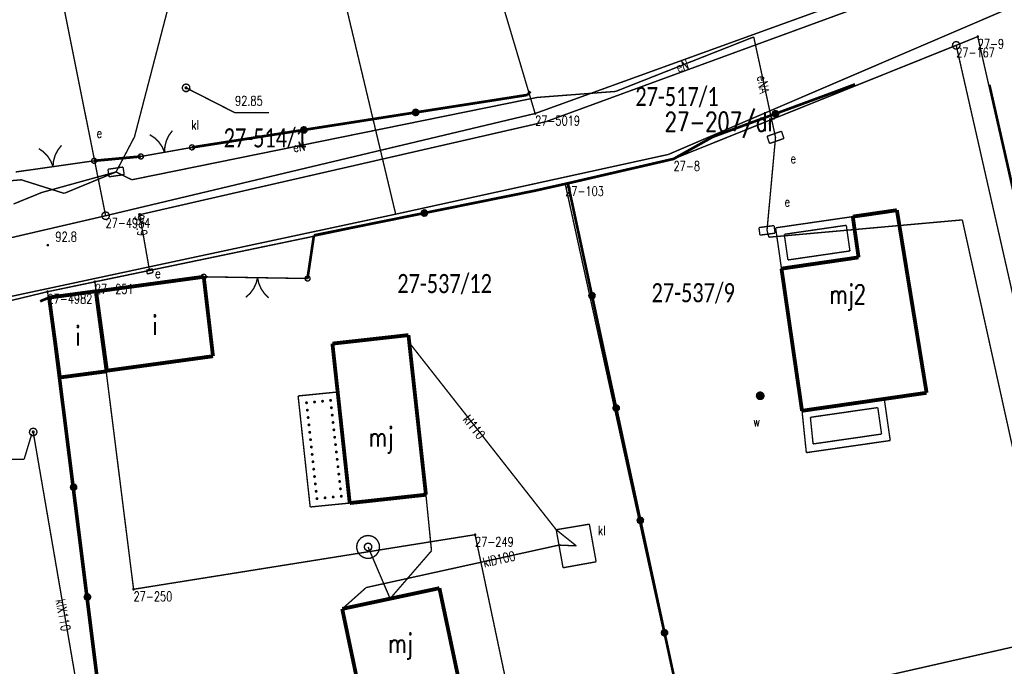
# Model space of a CAD drawing. Header units: metres. Extents: x 7542868 to 7543897, y 5828496 to 5830561.
# Tile 108 of 122: x 7543159 to 7543223, y 5830461 to 5830503. Entities that reach past the tile are written whole.
import ezdxf
from ezdxf.enums import TextEntityAlignment as Align

# ---------------------------------------------------------------- set-up
doc = ezdxf.new("R2010")
doc.units = ezdxf.units.M
doc.header["$MEASUREMENT"] = 0
for name, color, linetype in [('BDOT500_KTOK_L_1', 7, 'Continuous'), ('BDOT500_KTOK_L_4', 7, 'Continuous'), ('BDOT500_RTPW_T_0', 7, 'Continuous'), ('BUDYNKI_EGBB_E_T_0', 7, 'Continuous'), ('BUDYNKI_EGBB_L_0', 7, 'Continuous'), ('BUDYNKI_EGBE_L_0', 7, 'Continuous'), ('BUDYNKI_EGBE_L_2', 7, 'Continuous'), ('GESUT_SUPE_E_T_3', 7, 'Continuous'), ('GESUT_SUPE_L_3', 7, 'Continuous'), ('GESUT_SUPK_E_T_1', 7, 'Continuous'), ('GESUT_SUPK_L_1', 7, 'Continuous'), ('GESUT_SUPP_L_6', 7, 'Continuous'), ('GESUT_SUPW_L_1', 7, 'Continuous'), ('GESUT_SUTE_T_0', 7, 'Continuous'), ('GESUT_SUTK_T_0', 7, 'Continuous'), ('GESUT_SUUE_E_T_2', 7, 'Continuous'), ('GESUT_SUUE_L_3', 7, 'Continuous'), ('GESUT_SUUE_T_3', 7, 'Continuous'), ('GESUT_SUUK_E_T_1', 7, 'Continuous'), ('GESUT_SUUK_E_T_3', 7, 'Continuous'), ('GESUT_SUUK_L_1', 7, 'Continuous'), ('GESUT_SUUK_T_2', 7, 'Continuous'), ('GESUT_SUUK_T_4', 7, 'Continuous'), ('GESUT_SUUW_E_T_7', 7, 'Continuous'), ('GESUT_SUUW_T_1', 7, 'Continuous'), ('GESUT_SUUW_T_10', 7, 'Continuous'), ('GLOWNA_BAZA_DZIALKI', 7, 'Continuous'), ('GLOWNA_BAZA_NUMERY_PUNKTOW', 7, 'Continuous'), ('GLOWNA_BAZA_PUNKTY', 7, 'Continuous'), ('SZUMIN_511-1_DROGA_POM_UZUPEL__', 7, 'Continuous')]:
    doc.layers.add(name, color=color, linetype=linetype)
doc.layers.add('Numery_dzialek', color=7, linetype='Continuous', lineweight=13)
doc.styles.add('Legend', font='calibri.ttf')
doc.styles.add('STYL_ARIAL', font='simplex', dxfattribs={"width": 0.75, "oblique": 0.1})

msp = doc.modelspace()

# ---------------------------------------------------------------- linework, layer by layer
at = {"layer": 'BDOT500_KTOK_L_1', "color": 7, "const_width": 0.09}
for points in [[(7543168.0169, 5830494.6237), (7543168.0397, 5830495.007), (7543168.1353, 5830495.379), (7543168.3003, 5830495.7258), (7543168.5284, 5830496.0347)], [(7543167.0515, 5830495.7728), (7543167.372, 5830495.5612), (7543167.6461, 5830495.2922), (7543167.8638, 5830494.9758), (7543168.0169, 5830494.6237)], [(7543159.7903, 5830494.8636), (7543160.1034, 5830494.6412), (7543160.3682, 5830494.3631), (7543160.575, 5830494.0395), (7543160.7161, 5830493.6823)], [(7543160.7161, 5830493.6823), (7543160.7519, 5830494.0647), (7543160.8601, 5830494.4331), (7543161.0368, 5830494.7741), (7543161.2754, 5830495.075)], [(7543167.2785, 5830494.4927), (7543168.7554, 5830494.7546)], [(7543168.7554, 5830494.7546), (7543169.8132, 5830494.9422)], [(7543169.6787, 5830494.8382), (7543169.6434, 5830494.949), (7543169.6875, 5830495.0566), (7543169.7904, 5830495.1107), (7543169.9041, 5830495.0859), (7543169.9752, 5830494.9939), (7543169.9705, 5830494.8777), (7543169.8922, 5830494.7917), (7543169.777, 5830494.7761), (7543169.6787, 5830494.8382)], [(7543161.4586, 5830493.788), (7543163.4069, 5830494.0654)], [(7543163.2724, 5830493.9614), (7543163.237, 5830494.0722), (7543163.2812, 5830494.1798), (7543163.3841, 5830494.2339), (7543163.4977, 5830494.2091), (7543163.5689, 5830494.1171), (7543163.5642, 5830494.0009), (7543163.4859, 5830493.9149), (7543163.3707, 5830493.8993), (7543163.2724, 5830493.9614)], [(7543166.3323, 5830494.2448), (7543166.297, 5830494.3556), (7543166.3411, 5830494.4632), (7543166.4441, 5830494.5173), (7543166.5577, 5830494.4925), (7543166.6288, 5830494.4005), (7543166.6241, 5830494.2843), (7543166.5459, 5830494.1983), (7543166.4306, 5830494.1827), (7543166.3323, 5830494.2448)], [(7543166.4668, 5830494.3488), (7543167.5246, 5830494.5364)], [(7543158.2727, 5830493.3345), (7543160.2211, 5830493.6118)], [(7543159.9736, 5830493.5766), (7543161.4586, 5830493.788)], [(7543170.4478, 5830486.3723), (7543170.4124, 5830486.4831), (7543170.4566, 5830486.5907), (7543170.5595, 5830486.6448), (7543170.6731, 5830486.62), (7543170.7443, 5830486.528), (7543170.7396, 5830486.4118), (7543170.6613, 5830486.3258), (7543170.5461, 5830486.3102), (7543170.4478, 5830486.3723)], [(7543173.3533, 5830486.4303), (7543170.5823, 5830486.4763)], [(7543174.1032, 5830486.4179), (7543174.0077, 5830486.0459), (7543173.8428, 5830485.6991), (7543173.6147, 5830485.3901), (7543173.3317, 5830485.1305)], [(7543174.8531, 5830486.4054), (7543173.3533, 5830486.4303)], [(7543174.8315, 5830485.1056), (7543174.5573, 5830485.3745), (7543174.3396, 5830485.6908), (7543174.1863, 5830486.0429), (7543174.1032, 5830486.4179)], [(7543177.3741, 5830486.3636), (7543174.6031, 5830486.4096)], [(7543177.2396, 5830486.2596), (7543177.2043, 5830486.3704), (7543177.2484, 5830486.478), (7543177.3513, 5830486.532), (7543177.465, 5830486.5073), (7543177.5361, 5830486.4153), (7543177.5314, 5830486.2991), (7543177.4532, 5830486.2131), (7543177.3379, 5830486.1975), (7543177.2396, 5830486.2596)]]:
    msp.add_lwpolyline(points, dxfattribs=at)
at = {"layer": 'BDOT500_KTOK_L_4', "color": 7, "const_width": 0.175}
for points in [[(7543213.21, 5830499.07), (7543212.0839, 5830498.6472)], [(7543191.7727, 5830498.3757), (7543191.96, 5830498.61)], [(7543212.0839, 5830498.6472), (7543207.9988, 5830497.1435)], [(7543223.727, 5830491.4127), (7543222, 5830499.04)], [(7543184.4529, 5830497.2312), (7543191.7727, 5830498.3757)], [(7543177.133, 5830496.0867), (7543184.4529, 5830497.2312)], [(7543184.3184, 5830497.1272), (7543184.283, 5830497.238), (7543184.3271, 5830497.3456), (7543184.4301, 5830497.3997), (7543184.5437, 5830497.3749), (7543184.6148, 5830497.2829), (7543184.6102, 5830497.1667), (7543184.5319, 5830497.0807), (7543184.4167, 5830497.0651), (7543184.3184, 5830497.1272)], [(7543207.9988, 5830497.1435), (7543203.9136, 5830495.6398)], [(7543207.8643, 5830497.0396), (7543207.8289, 5830497.1503), (7543207.873, 5830497.2579), (7543207.976, 5830497.312), (7543208.0896, 5830497.2872), (7543208.1607, 5830497.1952), (7543208.1561, 5830497.079), (7543208.0778, 5830496.993), (7543207.9626, 5830496.9774), (7543207.8643, 5830497.0396)], [(7543169.8132, 5830494.9422), (7543177.133, 5830496.0867)], [(7543176.9985, 5830495.9827), (7543176.9632, 5830496.0935), (7543177.0073, 5830496.2011), (7543177.1103, 5830496.2552), (7543177.2239, 5830496.2304), (7543177.295, 5830496.1384), (7543177.2903, 5830496.0222), (7543177.2121, 5830495.9362), (7543177.0968, 5830495.9206), (7543176.9985, 5830495.9827)], [(7543203.9136, 5830495.6398), (7543201.3333, 5830494.1916)], [(7543163.4069, 5830494.0654), (7543166.4668, 5830494.3488)], [(7543201.3333, 5830494.1916), (7543194.4134, 5830492.5932)], [(7543192.2464, 5830492.108), (7543185.0205, 5830490.6475)], [(7543194.4134, 5830492.5932), (7543192.2464, 5830492.108)], [(7543194.4134, 5830492.5932), (7543195.9948, 5830485.2409)], [(7543184.886, 5830490.5435), (7543184.8506, 5830490.6543), (7543184.8947, 5830490.7619), (7543184.9977, 5830490.816), (7543185.1113, 5830490.7912), (7543185.1824, 5830490.6992), (7543185.1778, 5830490.583), (7543185.0995, 5830490.497), (7543184.9843, 5830490.4814), (7543184.886, 5830490.5435)], [(7543185.0205, 5830490.6475), (7543177.7945, 5830489.1869)], [(7543177.7945, 5830489.1869), (7543177.3741, 5830486.3636)], [(7543160.191, 5830485.0037), (7543159.8718, 5830484.8714)], [(7543160.4602, 5830485.1156), (7543160.191, 5830485.0037)], [(7543195.8603, 5830485.1369), (7543195.825, 5830485.2477), (7543195.8691, 5830485.3553), (7543195.972, 5830485.4094), (7543196.0857, 5830485.3846), (7543196.1568, 5830485.2926), (7543196.1521, 5830485.1764), (7543196.0738, 5830485.0904), (7543195.9586, 5830485.0748), (7543195.8603, 5830485.1369)], [(7543195.9948, 5830485.2409), (7543197.5763, 5830477.8886)], [(7543162.0682, 5830472.7049), (7543161.1667, 5830479.8897)], [(7543197.4418, 5830477.7846), (7543197.4064, 5830477.8954), (7543197.4505, 5830478.003), (7543197.5535, 5830478.057), (7543197.6671, 5830478.0323), (7543197.7382, 5830477.9403), (7543197.7336, 5830477.8241), (7543197.6553, 5830477.7381), (7543197.5401, 5830477.7225), (7543197.4418, 5830477.7846)], [(7543197.5763, 5830477.8886), (7543199.1577, 5830470.5362)], [(7543161.9337, 5830472.6009), (7543161.8983, 5830472.7117), (7543161.9424, 5830472.8193), (7543162.0454, 5830472.8734), (7543162.159, 5830472.8486), (7543162.2301, 5830472.7566), (7543162.2254, 5830472.6404), (7543162.1472, 5830472.5544), (7543162.0319, 5830472.5388), (7543161.9337, 5830472.6009)], [(7543162.9696, 5830465.5201), (7543162.0682, 5830472.7049)], [(7543199.0232, 5830470.4323), (7543198.9879, 5830470.5431), (7543199.032, 5830470.6507), (7543199.1349, 5830470.7047), (7543199.2486, 5830470.6799), (7543199.3197, 5830470.5879), (7543199.315, 5830470.4717), (7543199.2367, 5830470.3857), (7543199.1215, 5830470.3701), (7543199.0232, 5830470.4323)], [(7543199.1577, 5830470.5362), (7543200.7392, 5830463.1839)], [(7543162.8351, 5830465.4161), (7543162.7997, 5830465.5269), (7543162.8438, 5830465.6345), (7543162.9468, 5830465.6886), (7543163.0604, 5830465.6638), (7543163.1315, 5830465.5718), (7543163.1269, 5830465.4556), (7543163.0486, 5830465.3696), (7543162.9334, 5830465.354), (7543162.8351, 5830465.4161)], [(7543163.871, 5830458.3353), (7543162.9696, 5830465.5201)], [(7543200.6047, 5830463.08), (7543200.5693, 5830463.1907), (7543200.6134, 5830463.2983), (7543200.7164, 5830463.3524), (7543200.83, 5830463.3276), (7543200.9011, 5830463.2356), (7543200.8965, 5830463.1194), (7543200.8182, 5830463.0334), (7543200.703, 5830463.0178), (7543200.6047, 5830463.08)], [(7543200.7392, 5830463.1839), (7543202.3206, 5830455.8316)]]:
    msp.add_lwpolyline(points, dxfattribs=at)
at = {"layer": 'BDOT500_RTPW_T_0', "color": 7, "const_width": 0.075}
msp.add_lwpolyline([(7543160.4213, 5830488.5455), (7543160.4081, 5830488.5137), (7543160.3763, 5830488.5005), (7543160.3445, 5830488.5137), (7543160.3313, 5830488.5455), (7543160.3445, 5830488.5773), (7543160.3763, 5830488.5905), (7543160.4081, 5830488.5773), (7543160.4213, 5830488.5455)], dxfattribs=at)
at = {"layer": 'BUDYNKI_EGBB_L_0', "color": 34, "const_width": 0.25}
for points in [[(7543215.9489, 5830490.8329), (7543213.0614, 5830490.4128)], [(7543215.9489, 5830490.8329), (7543217.8925, 5830478.8847)], [(7543213.4401, 5830487.745), (7543213.0614, 5830490.4128)], [(7543208.3944, 5830487.0097), (7543213.4401, 5830487.745)], [(7543209.7394, 5830477.7077), (7543208.3944, 5830487.0097)], [(7543170.5823, 5830486.4763), (7543163.5379, 5830485.5171)], [(7543171.1886, 5830481.2797), (7543170.5823, 5830486.4763)], [(7543163.5178, 5830485.5269), (7543160.4602, 5830485.1156)], [(7543164.2244, 5830480.2911), (7543163.5178, 5830485.5269)], [(7543163.5379, 5830485.5171), (7543164.2441, 5830480.3312)], [(7543160.4602, 5830485.1156), (7543161.1667, 5830479.8897)], [(7543183.9809, 5830482.659), (7543179.004, 5830482.1043)], [(7543185.1239, 5830472.2154), (7543183.9809, 5830482.659)], [(7543179.004, 5830482.1043), (7543180.1369, 5830471.6706)], [(7543164.2441, 5830480.3312), (7543171.1886, 5830481.2797)], [(7543161.1667, 5830479.8897), (7543164.2244, 5830480.2911)], [(7543217.8925, 5830478.8847), (7543209.7394, 5830477.7077)], [(7543185.1239, 5830472.2154), (7543181.4261, 5830471.8096)], [(7543181.4261, 5830471.8096), (7543180.1369, 5830471.6706)], [(7543179.645, 5830464.7461), (7543186.0066, 5830466.1006)], [(7543186.0066, 5830466.1006), (7543187.8165, 5830457.532)], [(7543180.8967, 5830458.7939), (7543179.645, 5830464.7461)]]:
    msp.add_lwpolyline(points, dxfattribs=at)
at = {"layer": 'BUDYNKI_EGBE_L_0', "color": 7, "const_width": 0.09}
for points in [[(7543208.01, 5830489.68), (7543213.0614, 5830490.4128)], [(7543213.0614, 5830490.4128), (7543213.4401, 5830487.745)], [(7543208.3944, 5830487.0097), (7543208.01, 5830489.68)], [(7543208.5761, 5830489.2569), (7543212.6369, 5830489.8459)], [(7543212.6369, 5830489.8459), (7543212.875, 5830488.1679)], [(7543208.8179, 5830487.5767), (7543208.5761, 5830489.2569)], [(7543212.875, 5830488.1679), (7543208.8179, 5830487.5767)], [(7543213.4401, 5830487.745), (7543208.3944, 5830487.0097)], [(7543209.7387, 5830477.7072), (7543215.121, 5830478.484)], [(7543215.121, 5830478.484), (7543215.513, 5830475.762)], [(7543210.2851, 5830477.2809), (7543214.6974, 5830477.9177)], [(7543214.6974, 5830477.9177), (7543214.9469, 5830476.1855)], [(7543210.02, 5830474.969), (7543209.7387, 5830477.7072)], [(7543210.4641, 5830475.5383), (7543210.2851, 5830477.2809)], [(7543214.9469, 5830476.1855), (7543210.4641, 5830475.5383)], [(7543215.513, 5830475.762), (7543210.02, 5830474.969)]]:
    msp.add_lwpolyline(points, dxfattribs=at)
at = {"layer": 'BUDYNKI_EGBE_L_2', "color": 7, "const_width": 0.09}
for points in [[(7543176.7576, 5830478.6781), (7543179.3262, 5830478.936)], [(7543177.5483, 5830471.4125), (7543176.7576, 5830478.6781)], [(7543179.3262, 5830478.936), (7543179.3478, 5830478.9384)], [(7543179.3478, 5830478.9384), (7543180.1369, 5830471.6706)], [(7543177.2696, 5830478.2004), (7543177.2596, 5830478.2373), (7543177.2786, 5830478.2706), (7543177.3155, 5830478.2806), (7543177.3487, 5830478.2616), (7543177.3588, 5830478.2246), (7543177.3398, 5830478.1914), (7543177.3028, 5830478.1814), (7543177.2696, 5830478.2004)], [(7543177.2696, 5830478.2004), (7543177.2596, 5830478.2373), (7543177.2786, 5830478.2706), (7543177.3155, 5830478.2806), (7543177.3487, 5830478.2616), (7543177.3588, 5830478.2246), (7543177.3398, 5830478.1914), (7543177.3028, 5830478.1814), (7543177.2696, 5830478.2004)], [(7543177.7946, 5830478.2531), (7543177.7846, 5830478.2901), (7543177.8036, 5830478.3233), (7543177.8405, 5830478.3333), (7543177.8737, 5830478.3143), (7543177.8837, 5830478.2774), (7543177.8647, 5830478.2442), (7543177.8278, 5830478.2341), (7543177.7946, 5830478.2531)], [(7543178.3196, 5830478.3058), (7543178.3095, 5830478.3428), (7543178.3285, 5830478.376), (7543178.3655, 5830478.386), (7543178.3987, 5830478.367), (7543178.4087, 5830478.3301), (7543178.3897, 5830478.2969), (7543178.3528, 5830478.2868), (7543178.3196, 5830478.3058)], [(7543178.8445, 5830478.3586), (7543178.8345, 5830478.3955), (7543178.8535, 5830478.4287), (7543178.8904, 5830478.4387), (7543178.9236, 5830478.4197), (7543178.9337, 5830478.3828), (7543178.9147, 5830478.3496), (7543178.8777, 5830478.3395), (7543178.8445, 5830478.3586)], [(7543178.8445, 5830478.3586), (7543178.8345, 5830478.3955), (7543178.8535, 5830478.4287), (7543178.8904, 5830478.4387), (7543178.9236, 5830478.4197), (7543178.9337, 5830478.3828), (7543178.9147, 5830478.3496), (7543178.8777, 5830478.3395), (7543178.8445, 5830478.3586)], [(7543178.8984, 5830477.8762), (7543178.8883, 5830477.9131), (7543178.9073, 5830477.9463), (7543178.9443, 5830477.9563), (7543178.9775, 5830477.9373), (7543178.9875, 5830477.9004), (7543178.9685, 5830477.8672), (7543178.9316, 5830477.8571), (7543178.8984, 5830477.8762)], [(7543177.3221, 5830477.718), (7543177.3121, 5830477.7549), (7543177.3311, 5830477.7881), (7543177.368, 5830477.7981), (7543177.4012, 5830477.7791), (7543177.4113, 5830477.7422), (7543177.3923, 5830477.709), (7543177.3553, 5830477.699), (7543177.3221, 5830477.718)], [(7543177.3746, 5830477.2355), (7543177.3646, 5830477.2725), (7543177.3836, 5830477.3057), (7543177.4205, 5830477.3157), (7543177.4537, 5830477.2967), (7543177.4638, 5830477.2598), (7543177.4448, 5830477.2265), (7543177.4078, 5830477.2165), (7543177.3746, 5830477.2355)], [(7543178.9522, 5830477.3938), (7543178.9422, 5830477.4307), (7543178.9612, 5830477.4639), (7543178.9981, 5830477.4739), (7543179.0313, 5830477.4549), (7543179.0413, 5830477.418), (7543179.0223, 5830477.3848), (7543178.9854, 5830477.3747), (7543178.9522, 5830477.3938)], [(7543177.4271, 5830476.7531), (7543177.4171, 5830476.79), (7543177.4361, 5830476.8232), (7543177.473, 5830476.8333), (7543177.5063, 5830476.8142), (7543177.5163, 5830476.7773), (7543177.4973, 5830476.7441), (7543177.4603, 5830476.7341), (7543177.4271, 5830476.7531)], [(7543179.006, 5830476.9114), (7543178.996, 5830476.9483), (7543179.015, 5830476.9815), (7543179.0519, 5830476.9915), (7543179.0851, 5830476.9725), (7543179.0952, 5830476.9356), (7543179.0762, 5830476.9024), (7543179.0392, 5830476.8923), (7543179.006, 5830476.9114)], [(7543177.4796, 5830476.2706), (7543177.4696, 5830476.3076), (7543177.4886, 5830476.3408), (7543177.5255, 5830476.3508), (7543177.5588, 5830476.3318), (7543177.5688, 5830476.2949), (7543177.5498, 5830476.2617), (7543177.5128, 5830476.2516), (7543177.4796, 5830476.2706)], [(7543179.0598, 5830476.429), (7543179.0498, 5830476.4659), (7543179.0688, 5830476.4991), (7543179.1058, 5830476.5091), (7543179.139, 5830476.4901), (7543179.149, 5830476.4532), (7543179.13, 5830476.42), (7543179.0931, 5830476.4099), (7543179.0598, 5830476.429)], [(7543179.1137, 5830475.9466), (7543179.1036, 5830475.9835), (7543179.1227, 5830476.0167), (7543179.1596, 5830476.0267), (7543179.1928, 5830476.0077), (7543179.2028, 5830475.9708), (7543179.1838, 5830475.9376), (7543179.1469, 5830475.9275), (7543179.1137, 5830475.9466)], [(7543177.5321, 5830475.7882), (7543177.5221, 5830475.8251), (7543177.5411, 5830475.8583), (7543177.5781, 5830475.8684), (7543177.6113, 5830475.8494), (7543177.6213, 5830475.8124), (7543177.6023, 5830475.7792), (7543177.5654, 5830475.7692), (7543177.5321, 5830475.7882)], [(7543177.5846, 5830475.3058), (7543177.5746, 5830475.3427), (7543177.5936, 5830475.3759), (7543177.6306, 5830475.3859), (7543177.6638, 5830475.3669), (7543177.6738, 5830475.33), (7543177.6548, 5830475.2968), (7543177.6179, 5830475.2867), (7543177.5846, 5830475.3058)], [(7543179.1675, 5830475.4642), (7543179.1575, 5830475.5011), (7543179.1765, 5830475.5343), (7543179.2134, 5830475.5443), (7543179.2466, 5830475.5253), (7543179.2567, 5830475.4884), (7543179.2376, 5830475.4552), (7543179.2007, 5830475.4451), (7543179.1675, 5830475.4642)], [(7543177.6372, 5830474.8233), (7543177.6271, 5830474.8602), (7543177.6461, 5830474.8934), (7543177.6831, 5830474.9035), (7543177.7163, 5830474.8845), (7543177.7263, 5830474.8475), (7543177.7073, 5830474.8143), (7543177.6704, 5830474.8043), (7543177.6372, 5830474.8233)], [(7543179.2213, 5830474.9818), (7543179.2113, 5830475.0187), (7543179.2303, 5830475.0519), (7543179.2672, 5830475.0619), (7543179.3005, 5830475.0429), (7543179.3105, 5830475.006), (7543179.2915, 5830474.9728), (7543179.2545, 5830474.9627), (7543179.2213, 5830474.9818)], [(7543177.6897, 5830474.3409), (7543177.6796, 5830474.3778), (7543177.6986, 5830474.411), (7543177.7356, 5830474.421), (7543177.7688, 5830474.402), (7543177.7788, 5830474.3651), (7543177.7598, 5830474.3319), (7543177.7229, 5830474.3218), (7543177.6897, 5830474.3409)], [(7543179.2752, 5830474.4994), (7543179.2651, 5830474.5363), (7543179.2841, 5830474.5695), (7543179.3211, 5830474.5795), (7543179.3543, 5830474.5605), (7543179.3643, 5830474.5236), (7543179.3453, 5830474.4904), (7543179.3084, 5830474.4803), (7543179.2752, 5830474.4994)], [(7543179.329, 5830474.017), (7543179.319, 5830474.0539), (7543179.338, 5830474.0871), (7543179.3749, 5830474.0971), (7543179.4081, 5830474.0781), (7543179.4181, 5830474.0412), (7543179.3991, 5830474.008), (7543179.3622, 5830473.9979), (7543179.329, 5830474.017)], [(7543177.7422, 5830473.8584), (7543177.7321, 5830473.8953), (7543177.7511, 5830473.9286), (7543177.7881, 5830473.9386), (7543177.8213, 5830473.9196), (7543177.8313, 5830473.8826), (7543177.8123, 5830473.8494), (7543177.7754, 5830473.8394), (7543177.7422, 5830473.8584)], [(7543177.7947, 5830473.376), (7543177.7846, 5830473.4129), (7543177.8037, 5830473.4461), (7543177.8406, 5830473.4561), (7543177.8738, 5830473.4371), (7543177.8838, 5830473.4002), (7543177.8648, 5830473.367), (7543177.8279, 5830473.357), (7543177.7947, 5830473.376)], [(7543179.3828, 5830473.5346), (7543179.3728, 5830473.5715), (7543179.3918, 5830473.6047), (7543179.4287, 5830473.6147), (7543179.4619, 5830473.5957), (7543179.472, 5830473.5588), (7543179.453, 5830473.5256), (7543179.416, 5830473.5155), (7543179.3828, 5830473.5346)], [(7543177.8472, 5830472.8935), (7543177.8371, 5830472.9305), (7543177.8562, 5830472.9637), (7543177.8931, 5830472.9737), (7543177.9263, 5830472.9547), (7543177.9363, 5830472.9178), (7543177.9173, 5830472.8845), (7543177.8804, 5830472.8745), (7543177.8472, 5830472.8935)], [(7543179.4366, 5830473.0522), (7543179.4266, 5830473.0891), (7543179.4456, 5830473.1223), (7543179.4826, 5830473.1323), (7543179.5158, 5830473.1133), (7543179.5258, 5830473.0764), (7543179.5068, 5830473.0432), (7543179.4699, 5830473.0331), (7543179.4366, 5830473.0522)], [(7543177.8997, 5830472.4111), (7543177.8896, 5830472.448), (7543177.9087, 5830472.4812), (7543177.9456, 5830472.4913), (7543177.9788, 5830472.4722), (7543177.9888, 5830472.4353), (7543177.9698, 5830472.4021), (7543177.9329, 5830472.3921), (7543177.8997, 5830472.4111)], [(7543178.4829, 5830471.9815), (7543178.4729, 5830472.0185), (7543178.4919, 5830472.0517), (7543178.5288, 5830472.0617), (7543178.562, 5830472.0427), (7543178.572, 5830472.0058), (7543178.553, 5830471.9726), (7543178.5161, 5830471.9625), (7543178.4829, 5830471.9815)], [(7543179.0136, 5830472.0345), (7543179.0036, 5830472.0714), (7543179.0226, 5830472.1046), (7543179.0595, 5830472.1146), (7543179.0927, 5830472.0956), (7543179.1028, 5830472.0587), (7543179.0837, 5830472.0255), (7543179.0468, 5830472.0154), (7543179.0136, 5830472.0345)], [(7543179.4905, 5830472.5698), (7543179.4804, 5830472.6067), (7543179.4995, 5830472.6399), (7543179.5364, 5830472.6499), (7543179.5696, 5830472.6309), (7543179.5796, 5830472.594), (7543179.5606, 5830472.5608), (7543179.5237, 5830472.5507), (7543179.4905, 5830472.5698)], [(7543179.5443, 5830472.0874), (7543179.5343, 5830472.1243), (7543179.5533, 5830472.1575), (7543179.5902, 5830472.1675), (7543179.6234, 5830472.1485), (7543179.6335, 5830472.1116), (7543179.6144, 5830472.0784), (7543179.5775, 5830472.0683), (7543179.5443, 5830472.0874)], [(7543179.5443, 5830472.0874), (7543179.5343, 5830472.1243), (7543179.5533, 5830472.1575), (7543179.5902, 5830472.1675), (7543179.6234, 5830472.1485), (7543179.6335, 5830472.1116), (7543179.6144, 5830472.0784), (7543179.5775, 5830472.0683), (7543179.5443, 5830472.0874)], [(7543180.1369, 5830471.6706), (7543177.5483, 5830471.4125)], [(7543177.9522, 5830471.9286), (7543177.9421, 5830471.9656), (7543177.9612, 5830471.9988), (7543177.9981, 5830472.0088), (7543178.0313, 5830471.9898), (7543178.0413, 5830471.9529), (7543178.0223, 5830471.9197), (7543177.9854, 5830471.9096), (7543177.9522, 5830471.9286)], [(7543177.9522, 5830471.9286), (7543177.9421, 5830471.9656), (7543177.9612, 5830471.9988), (7543177.9981, 5830472.0088), (7543178.0313, 5830471.9898), (7543178.0413, 5830471.9529), (7543178.0223, 5830471.9197), (7543177.9854, 5830471.9096), (7543177.9522, 5830471.9286)]]:
    msp.add_lwpolyline(points, dxfattribs=at)
at = {"layer": 'GESUT_SUPE_L_3', "color": 1, "const_width": 0.09}
for points in [[(7543166.0498, 5830495.6351), (7543171.6334, 5830517.0722)], [(7543192.99, 5830496.63), (7543221.98, 5830507.24)], [(7543197.542, 5830498.6059), (7543206.5785, 5830502.1694)], [(7543208.0045, 5830495.5983), (7543206.5785, 5830502.1694)], [(7543192.3839, 5830498.2099), (7543197.542, 5830498.6059)], [(7543165.8774, 5830492.8245), (7543192.3839, 5830498.2099)], [(7543166.39, 5830490.54), (7543192.99, 5830496.63)], [(7543164.8436, 5830493.3374), (7543166.0498, 5830495.6351)], [(7543208.0045, 5830495.5983), (7543207.4468, 5830489.5135)], [(7543159.9822, 5830491.9933), (7543164.8436, 5830493.3374)], [(7543161.4439, 5830491.9345), (7543164.8436, 5830493.3374)], [(7543164.8436, 5830493.3374), (7543165.8774, 5830492.8245)], [(7543156.1434, 5830492.6046), (7543158.6373, 5830492.823)], [(7543158.6373, 5830492.823), (7543161.4439, 5830491.9345)], [(7543158.1372, 5830491.2403), (7543159.9822, 5830491.9933)], [(7543167.021, 5830486.9541), (7543166.39, 5830490.54)], [(7543216.112, 5830489.8302), (7543220.2309, 5830490.1986)], [(7543220.2309, 5830490.1986), (7543225.5028, 5830466.3473)], [(7543207.4468, 5830489.5135), (7543207.5676, 5830489.0661)], [(7543207.5676, 5830489.0661), (7543213.1813, 5830489.5681)], [(7543213.1813, 5830489.5681), (7543216.112, 5830489.8302)]]:
    msp.add_lwpolyline(points, dxfattribs=at)
at = {"layer": 'GESUT_SUPK_L_1', "color": 34, "const_width": 0.09}
for points in [[(7543184.0353, 5830482.162), (7543193.6511, 5830469.9245)], [(7543193.6511, 5830469.9245), (7543184.0353, 5830482.162)], [(7543159.42, 5830476.32), (7543163.45, 5830452.87)], [(7543163.45, 5830452.87), (7543159.42, 5830476.32)], [(7543193.6511, 5830469.9245), (7543194.9632, 5830468.8709)], [(7543194.9632, 5830468.8709), (7543193.6511, 5830469.9245)], [(7543181.2152, 5830466.1429), (7543193.8319, 5830468.9197)], [(7543193.8319, 5830468.9197), (7543181.2152, 5830466.1429)], [(7543193.8319, 5830468.9197), (7543194.9632, 5830468.8709)], [(7543194.9632, 5830468.8709), (7543193.8319, 5830468.9197)], [(7543179.645, 5830464.7461), (7543181.2152, 5830466.1429)], [(7543181.2152, 5830466.1429), (7543179.645, 5830464.7461)]]:
    msp.add_lwpolyline(points, dxfattribs=at)
at = {"layer": 'GESUT_SUPP_L_6', "color": 30, "const_width": 0.09}
for points in [[(7543183.1447, 5830490.5732), (7543175.7106, 5830521.7425)], [(7543200.9902, 5830494.4817), (7543234.3518, 5830508.7851)], [(7543183.1447, 5830490.5732), (7543200.9902, 5830494.4817)], [(7543141.6854, 5830481.7095), (7543183.1447, 5830490.5732)]]:
    msp.add_lwpolyline(points, dxfattribs=at)
at = {"layer": 'GESUT_SUPW_L_1', "color": 5, "const_width": 0.09}
for points in [[(7543185.4895, 5830468.5474), (7543185.1239, 5830472.2154)], [(7543185.1239, 5830472.2154), (7543185.4895, 5830468.5474)], [(7543181.3371, 5830468.7985), (7543182.7804, 5830465.4191)], [(7543182.7804, 5830465.4191), (7543181.3371, 5830468.7985)], [(7543182.7804, 5830465.4191), (7543185.4895, 5830468.5474)], [(7543185.4895, 5830468.5474), (7543182.7804, 5830465.4191)]]:
    msp.add_lwpolyline(points, dxfattribs=at)
at = {"layer": 'GESUT_SUTE_T_0', "color": 1, "const_width": 0.09}
msp.add_lwpolyline([(7543166.39, 5830490.6025), (7543166.4342, 5830490.5842), (7543166.4525, 5830490.54), (7543166.4342, 5830490.4958), (7543166.39, 5830490.4775), (7543166.3458, 5830490.4958), (7543166.3275, 5830490.54), (7543166.3458, 5830490.5842), (7543166.39, 5830490.6025)], dxfattribs=at)
at = {"layer": 'GESUT_SUTK_T_0', "color": 34, "const_width": 0.09}
for points in [[(7543169.426, 5830498.9026), (7543169.4702, 5830498.8843), (7543169.4885, 5830498.8401), (7543169.4702, 5830498.7959), (7543169.426, 5830498.7776), (7543169.3818, 5830498.7959), (7543169.3635, 5830498.8401), (7543169.3818, 5830498.8843), (7543169.426, 5830498.9026)], [(7543169.426, 5830498.8401), (7543172.6325, 5830497.2063)], [(7543172.6325, 5830497.2063), (7543174.8582, 5830497.2063)], [(7543159.3237, 5830476.1846), (7543158.8259, 5830474.5337)], [(7543159.42, 5830476.3825), (7543159.4642, 5830476.3642), (7543159.4825, 5830476.32), (7543159.4642, 5830476.2758), (7543159.42, 5830476.2575), (7543159.3758, 5830476.2758), (7543159.3575, 5830476.32), (7543159.3758, 5830476.3642), (7543159.42, 5830476.3825)], [(7543156.6274, 5830474.5337), (7543158.8259, 5830474.5337)]]:
    msp.add_lwpolyline(points, dxfattribs=at)
at = {"layer": 'GESUT_SUUE_L_3', "color": 7, "const_width": 0.09}
for points in [[(7543167.22, 5830487), (7543166.83, 5830486.91)], [(7543166.83, 5830486.91), (7543166.89, 5830486.66)], [(7543167.27, 5830486.76), (7543167.22, 5830487)], [(7543166.89, 5830486.66), (7543167.27, 5830486.76)]]:
    msp.add_lwpolyline(points, dxfattribs=at)
at = {"layer": 'GESUT_SUUE_T_3', "color": 7, "const_width": 0.09}
for points in [[(7543208.3935, 5830495.9998), (7543207.4499, 5830495.6686)], [(7543208.5591, 5830495.528), (7543208.3935, 5830495.9998)], [(7543207.4499, 5830495.6686), (7543207.6155, 5830495.1968)], [(7543207.6155, 5830495.1968), (7543208.5591, 5830495.528)], [(7543165.3019, 5830493.6575), (7543164.3125, 5830493.5118)], [(7543164.3125, 5830493.5118), (7543164.3854, 5830493.0172)], [(7543165.3747, 5830493.1629), (7543165.3019, 5830493.6575)], [(7543164.3854, 5830493.0172), (7543165.3747, 5830493.1629)], [(7543207.9102, 5830489.8263), (7543206.9186, 5830489.6965)], [(7543206.9186, 5830489.6965), (7543206.9835, 5830489.2007)], [(7543207.975, 5830489.3305), (7543207.9102, 5830489.8263)], [(7543206.9835, 5830489.2007), (7543207.975, 5830489.3305)]]:
    msp.add_lwpolyline(points, dxfattribs=at)
at = {"layer": 'GESUT_SUUK_L_1', "color": 7, "const_width": 0.09}
for points in [[(7543195.8189, 5830470.2896), (7543193.6511, 5830469.9245)], [(7543196.2638, 5830467.8267), (7543195.8189, 5830470.2896)], [(7543193.6511, 5830469.9245), (7543194.0985, 5830467.4372)], [(7543194.0985, 5830467.4372), (7543196.2638, 5830467.8267)]]:
    msp.add_lwpolyline(points, dxfattribs=at)
at = {"layer": 'GESUT_SUUK_T_2', "color": 34, "const_width": 0.09}
msp.add_lwpolyline([(7543159.42, 5830476.57), (7543159.5552, 5830476.5303), (7543159.6474, 5830476.4239), (7543159.6675, 5830476.2844), (7543159.6089, 5830476.1563), (7543159.4904, 5830476.0801), (7543159.3496, 5830476.0801), (7543159.2311, 5830476.1563), (7543159.1725, 5830476.2844), (7543159.1926, 5830476.4239), (7543159.2848, 5830476.5303), (7543159.42, 5830476.57)], dxfattribs=at)
at = {"layer": 'GESUT_SUUK_T_4', "color": 7, "const_width": 0.09}
msp.add_lwpolyline([(7543169.426, 5830499.0901), (7543169.5612, 5830499.0504), (7543169.6534, 5830498.944), (7543169.6735, 5830498.8045), (7543169.6149, 5830498.6764), (7543169.4964, 5830498.6002), (7543169.3556, 5830498.6002), (7543169.2371, 5830498.6764), (7543169.1786, 5830498.8045), (7543169.1986, 5830498.944), (7543169.2909, 5830499.0504), (7543169.426, 5830499.0901)], dxfattribs=at)
at = {"layer": 'GESUT_SUUW_T_1', "color": 7, "const_width": 0.09}
for points in [[(7543181.3371, 5830469.5485), (7543181.5806, 5830469.5079), (7543181.7977, 5830469.3904), (7543181.965, 5830469.2087), (7543182.0641, 5830468.9826), (7543182.0845, 5830468.7366), (7543182.0239, 5830468.4973), (7543181.8889, 5830468.2906), (7543181.694, 5830468.1389), (7543181.4605, 5830468.0588), (7543181.2136, 5830468.0588), (7543180.9801, 5830468.1389), (7543180.7853, 5830468.2906), (7543180.6502, 5830468.4973), (7543180.5896, 5830468.7366), (7543180.61, 5830468.9826), (7543180.7092, 5830469.2087), (7543180.8764, 5830469.3904), (7543181.0936, 5830469.5079), (7543181.3371, 5830469.5485)], [(7543181.3371, 5830469.0485), (7543181.4722, 5830469.0088), (7543181.5645, 5830468.9024), (7543181.5845, 5830468.7629), (7543181.526, 5830468.6348), (7543181.4075, 5830468.5586), (7543181.2666, 5830468.5586), (7543181.1481, 5830468.6348), (7543181.0896, 5830468.7629), (7543181.1097, 5830468.9024), (7543181.2019, 5830469.0088), (7543181.3371, 5830469.0485)]]:
    msp.add_lwpolyline(points, dxfattribs=at)
at = {"layer": 'GESUT_SUUW_T_10', "color": 7, "const_width": 0.09}
for points in [[(7543207.0021, 5830478.9388), (7543207.1373, 5830478.8991), (7543207.2296, 5830478.7926), (7543207.2496, 5830478.6532), (7543207.1911, 5830478.5251), (7543207.0726, 5830478.4489), (7543206.9317, 5830478.4489), (7543206.8132, 5830478.5251), (7543206.7547, 5830478.6532), (7543206.7747, 5830478.7926), (7543206.867, 5830478.8991), (7543207.0021, 5830478.9388)], [(7543207.0021, 5830478.9138), (7543207.1344, 5830478.8708), (7543207.2161, 5830478.7583), (7543207.2161, 5830478.6193), (7543207.1344, 5830478.5068), (7543207.0021, 5830478.4638), (7543206.8699, 5830478.5068), (7543206.7882, 5830478.6193), (7543206.7882, 5830478.7583), (7543206.8699, 5830478.8708), (7543207.0021, 5830478.9138)], [(7543207.0021, 5830478.8888), (7543207.1307, 5830478.842), (7543207.1991, 5830478.7235), (7543207.1754, 5830478.5888), (7543207.0705, 5830478.5008), (7543206.9337, 5830478.5008), (7543206.8289, 5830478.5888), (7543206.8052, 5830478.7235), (7543206.8736, 5830478.842), (7543207.0021, 5830478.8888)], [(7543207.0021, 5830478.8638), (7543207.1146, 5830478.8228), (7543207.1745, 5830478.7192), (7543207.1537, 5830478.6013), (7543207.062, 5830478.5243), (7543206.9423, 5830478.5243), (7543206.8506, 5830478.6013), (7543206.8298, 5830478.7192), (7543206.8897, 5830478.8228), (7543207.0021, 5830478.8638)], [(7543207.0021, 5830478.8388), (7543207.1082, 5830478.7949), (7543207.1521, 5830478.6888), (7543207.1082, 5830478.5827), (7543207.0021, 5830478.5388), (7543206.8961, 5830478.5827), (7543206.8521, 5830478.6888), (7543206.8961, 5830478.7949), (7543207.0021, 5830478.8388)], [(7543207.0021, 5830478.8138), (7543207.0905, 5830478.7772), (7543207.1271, 5830478.6888), (7543207.0905, 5830478.6004), (7543207.0021, 5830478.5638), (7543206.9138, 5830478.6004), (7543206.8771, 5830478.6888), (7543206.9138, 5830478.7772), (7543207.0021, 5830478.8138)], [(7543207.0021, 5830478.7888), (7543207.0729, 5830478.7595), (7543207.1021, 5830478.6888), (7543207.0729, 5830478.6181), (7543207.0021, 5830478.5888), (7543206.9314, 5830478.6181), (7543206.9021, 5830478.6888), (7543206.9314, 5830478.7595), (7543207.0021, 5830478.7888)], [(7543207.0021, 5830478.7638), (7543207.0552, 5830478.7418), (7543207.0771, 5830478.6888), (7543207.0552, 5830478.6358), (7543207.0021, 5830478.6138), (7543206.9491, 5830478.6358), (7543206.9271, 5830478.6888), (7543206.9491, 5830478.7418), (7543207.0021, 5830478.7638)], [(7543207.0021, 5830478.7388), (7543207.0375, 5830478.7241), (7543207.0521, 5830478.6888), (7543207.0375, 5830478.6534), (7543207.0021, 5830478.6388), (7543206.9668, 5830478.6534), (7543206.9521, 5830478.6888), (7543206.9668, 5830478.7241), (7543207.0021, 5830478.7388)], [(7543207.0021, 5830478.7138), (7543207.0198, 5830478.7065), (7543207.0271, 5830478.6888), (7543207.0198, 5830478.6711), (7543207.0021, 5830478.6638), (7543206.9845, 5830478.6711), (7543206.9771, 5830478.6888), (7543206.9845, 5830478.7065), (7543207.0021, 5830478.7138)], [(7543207.0021, 5830478.6959), (7543207.0072, 5830478.6938), (7543207.0093, 5830478.6888), (7543207.0072, 5830478.6837), (7543207.0021, 5830478.6816), (7543206.9971, 5830478.6837), (7543206.995, 5830478.6888), (7543206.9971, 5830478.6938), (7543207.0021, 5830478.6959)]]:
    msp.add_lwpolyline(points, dxfattribs=at)
at = {"layer": 'GLOWNA_BAZA_DZIALKI', "color": 92, "lineweight": 20, "const_width": 0.09}
for points in [[(7543192.27, 5830497.16), (7543173.53, 5830560.09)], [(7543164.16, 5830490.47), (7543150.53, 5830558.49)], [(7543221.63, 5830507.78), (7543192.27, 5830497.16)], [(7543221.24, 5830502.19), (7543237.54, 5830430.39)], [(7543219.83, 5830501.62), (7543201.33, 5830494.19)], [(7543228.51, 5830463.38), (7543219.83, 5830501.62)], [(7543164.16, 5830490.47), (7543192.27, 5830497.16)], [(7543201.33, 5830494.19), (7543194.24, 5830492.55)], [(7543194.24, 5830492.55), (7543163.46, 5830486.15)], [(7543194.24, 5830492.55), (7543201.97, 5830457.36)], [(7543136.62, 5830484.08), (7543164.16, 5830490.47)], [(7543163.46, 5830486.15), (7543160.36, 5830485.5)], [(7543165.99, 5830466.03), (7543163.46, 5830486.15)], [(7543160.36, 5830485.5), (7543149.13, 5830482.79)], [(7543168.27, 5830422.4), (7543160.36, 5830485.5)], [(7543188.34, 5830469.6), (7543165.99, 5830466.03)], [(7543192.41, 5830450.33), (7543188.34, 5830469.6)], [(7543201.97, 5830457.36), (7543228.51, 5830463.38)]]:
    msp.add_lwpolyline(points, dxfattribs=at)
at = {"layer": 'GLOWNA_BAZA_PUNKTY', "color": 7, "const_width": 0.09}
for points in [[(7543219.83, 5830501.87), (7543219.9652, 5830501.8303), (7543220.0574, 5830501.7239), (7543220.0775, 5830501.5844), (7543220.0189, 5830501.4563), (7543219.9004, 5830501.3801), (7543219.7596, 5830501.3801), (7543219.6411, 5830501.4563), (7543219.5825, 5830501.5844), (7543219.6026, 5830501.7239), (7543219.6948, 5830501.8303), (7543219.83, 5830501.87)], [(7543221.24, 5830502.235), (7543221.2718, 5830502.2218), (7543221.285, 5830502.19), (7543221.2718, 5830502.1582), (7543221.24, 5830502.145), (7543221.2082, 5830502.1582), (7543221.195, 5830502.19), (7543221.2082, 5830502.2218), (7543221.24, 5830502.235)], [(7543192.27, 5830497.205), (7543192.3018, 5830497.1918), (7543192.315, 5830497.16), (7543192.3018, 5830497.1282), (7543192.27, 5830497.115), (7543192.2382, 5830497.1282), (7543192.225, 5830497.16), (7543192.2382, 5830497.1918), (7543192.27, 5830497.205)], [(7543201.33, 5830494.235), (7543201.3618, 5830494.2218), (7543201.375, 5830494.19), (7543201.3618, 5830494.1582), (7543201.33, 5830494.145), (7543201.2982, 5830494.1582), (7543201.285, 5830494.19), (7543201.2982, 5830494.2218), (7543201.33, 5830494.235)], [(7543194.24, 5830492.595), (7543194.2718, 5830492.5818), (7543194.285, 5830492.55), (7543194.2718, 5830492.5182), (7543194.24, 5830492.505), (7543194.2082, 5830492.5182), (7543194.195, 5830492.55), (7543194.2082, 5830492.5818), (7543194.24, 5830492.595)], [(7543164.16, 5830490.72), (7543164.2952, 5830490.6803), (7543164.3874, 5830490.5739), (7543164.4075, 5830490.4344), (7543164.3489, 5830490.3063), (7543164.2304, 5830490.2301), (7543164.0896, 5830490.2301), (7543163.9711, 5830490.3063), (7543163.9125, 5830490.4344), (7543163.9326, 5830490.5739), (7543164.0248, 5830490.6803), (7543164.16, 5830490.72)], [(7543163.46, 5830486.195), (7543163.4918, 5830486.1818), (7543163.505, 5830486.15), (7543163.4918, 5830486.1182), (7543163.46, 5830486.105), (7543163.4282, 5830486.1182), (7543163.415, 5830486.15), (7543163.4282, 5830486.1818), (7543163.46, 5830486.195)], [(7543160.36, 5830485.545), (7543160.3918, 5830485.5318), (7543160.405, 5830485.5), (7543160.3918, 5830485.4682), (7543160.36, 5830485.455), (7543160.3282, 5830485.4682), (7543160.315, 5830485.5), (7543160.3282, 5830485.5318), (7543160.36, 5830485.545)], [(7543188.34, 5830469.645), (7543188.3718, 5830469.6318), (7543188.385, 5830469.6), (7543188.3718, 5830469.5682), (7543188.34, 5830469.555), (7543188.3082, 5830469.5682), (7543188.295, 5830469.6), (7543188.3082, 5830469.6318), (7543188.34, 5830469.645)], [(7543165.99, 5830466.075), (7543166.0218, 5830466.0618), (7543166.035, 5830466.03), (7543166.0218, 5830465.9982), (7543165.99, 5830465.985), (7543165.9582, 5830465.9982), (7543165.945, 5830466.03), (7543165.9582, 5830466.0618), (7543165.99, 5830466.075)]]:
    msp.add_lwpolyline(points, dxfattribs=at)
at = {"layer": 'SZUMIN_511-1_DROGA_POM_UZUPEL__', "color": 7, "const_width": 0.09}
for points in [[(7543221.63, 5830507.78), (7543192.27, 5830497.16)], [(7543221.24, 5830502.19), (7543201.33, 5830494.19)], [(7543192.27, 5830497.16), (7543164.16, 5830490.47)], [(7543201.33, 5830494.19), (7543194.24, 5830492.55)], [(7543194.24, 5830492.55), (7543160.36, 5830485.5)], [(7543164.16, 5830490.47), (7543136.62, 5830484.08)], [(7543160.36, 5830485.5), (7543149.13, 5830482.79)]]:
    msp.add_lwpolyline(points, dxfattribs=at)

# ---------------------------------------------------------------- texts
at = {"layer": 'BDOT500_RTPW_T_0', "color": 7, "style": 'STYL_ARIAL', "width": 0.75}
msp.add_text('92.8', height=0.625, dxfattribs=at).set_placement((7543160.8741, 5830489.4106), align=Align.TOP_LEFT)
at = {"layer": 'BUDYNKI_EGBB_E_T_0', "color": 7, "style": 'STYL_ARIAL', "width": 0.75}
for s, p in [('mj2', (7543212.725, 5830485.328)), ('i', (7543167.3836, 5830483.2969)), ('i', (7543162.3423, 5830482.6017)), ('mj', (7543182.1783, 5830475.9876)), ('mj', (7543183.4573, 5830462.4889))]:
    msp.add_text(s, height=1.25, dxfattribs=at).set_placement(p, align=Align.MIDDLE_CENTER)
at = {"layer": 'GESUT_SUPE_E_T_3', "color": 1, "style": 'STYL_ARIAL', "width": 0.75}
for s, rotation, p in [('eN', 19.37, (7543201.9079, 5830500.2716)), ('eNA', 279.6677, (7543207.1998, 5830499.0611)), ('eN', 9.8, (7543176.8139, 5830494.9934))]:
    msp.add_text(s, height=0.625, rotation=rotation, dxfattribs=at).set_placement(p, align=Align.MIDDLE_CENTER)
at = {"layer": 'GESUT_SUPK_E_T_1', "color": 34, "style": 'STYL_ARIAL', "width": 0.75}
for s, rotation, p in [('kl110', 308.0314, (7543188.2809, 5830476.6495)), ('klD100', 12.412, (7543189.9094, 5830468.0031)), ('klX110', 280.3533, (7543161.3845, 5830464.3453))]:
    msp.add_text(s, height=0.625, rotation=rotation, dxfattribs=at).set_placement(p, align=Align.MIDDLE_CENTER)
at = {"layer": 'GESUT_SUTE_T_0', "color": 1, "style": 'STYL_ARIAL', "width": 0.75}
msp.add_text('91.9', height=0.625, rotation=280.7043, dxfattribs=at).set_placement((7543166.3388, 5830490.5303), align=Align.MIDDLE_LEFT)
at = {"layer": 'GESUT_SUTK_T_0', "color": 34, "style": 'STYL_ARIAL', "width": 0.75}
msp.add_text('92.85', height=0.625, dxfattribs=at).set_placement((7543172.6325, 5830497.491), align=Align.BOTTOM_LEFT)
at = {"layer": 'GESUT_SUUE_E_T_2', "color": 7, "style": 'STYL_ARIAL', "width": 0.75}
for p in [(7543163.5629, 5830496.1963), (7543208.9838, 5830494.531), (7543208.5908, 5830491.6925)]:
    msp.add_text('e', height=0.625, dxfattribs=at).set_placement(p, align=Align.TOP_LEFT)
msp.add_text('e', height=0.625, dxfattribs=at).set_placement((7543167.3971, 5830486.2039), align=Align.BOTTOM_LEFT)
at = {"layer": 'GESUT_SUUK_E_T_1', "color": 7, "style": 'STYL_ARIAL', "width": 0.75}
msp.add_text('kl', height=0.625, dxfattribs=at).set_placement((7543196.3793, 5830469.3746), align=Align.BOTTOM_LEFT)
at = {"layer": 'GESUT_SUUK_E_T_3', "color": 7, "style": 'STYL_ARIAL', "width": 0.75}
msp.add_text('kl', height=0.625, dxfattribs=at).set_placement((7543169.774, 5830495.9159), align=Align.BOTTOM_LEFT)
at = {"layer": 'GESUT_SUUW_E_T_7', "color": 7, "style": 'STYL_ARIAL', "width": 0.75}
msp.add_text('w', height=0.625, dxfattribs=at).set_placement((7543206.5464, 5830476.4974), align=Align.BOTTOM_LEFT)
at = {"layer": 'GLOWNA_BAZA_NUMERY_PUNKTOW', "color": 7, "style": 'STYL_ARIAL', "width": 0.75}
for s, p in [('27-9', (7543221.24, 5830502.0338)), ('27-167', (7543219.83, 5830501.4638)), ('27-5019', (7543192.27, 5830497.0038)), ('27-8', (7543201.33, 5830494.0338)), ('27-103', (7543194.24, 5830492.3937)), ('27-4984', (7543164.16, 5830490.3137)), ('27-251', (7543163.46, 5830485.9938)), ('27-4982', (7543160.36, 5830485.3438)), ('27-249', (7543188.34, 5830469.4437)), ('27-250', (7543165.99, 5830465.8738))]:
    msp.add_text(s, height=0.625, dxfattribs=at).set_placement(p, align=Align.TOP_LEFT)
at = {"layer": 'Numery_dzialek', "color": 92, "linetype": 'Continuous', "style": 'Legend', "width": 0.75}
for s, p in [('27-517/1', (7543198.83, 5830498.8975)), ('27-514/1', (7543171.8861, 5830496.1909)), ('27-537/12', (7543183.25, 5830486.6575)), ('27-537/9', (7543199.89, 5830486.0575))]:
    msp.add_text(s, height=1.25, dxfattribs=at).set_placement(p, align=Align.TOP_LEFT)
at = {"layer": 'SZUMIN_511-1_DROGA_POM_UZUPEL__', "color": 7, "style": 'STYL_ARIAL', "width": 0.75}
msp.add_text('27-207/dr', height=1.25, dxfattribs=at).set_placement((7543200.7508, 5830497.2452), align=Align.TOP_LEFT)

doc.saveas('drawing.dxf')
